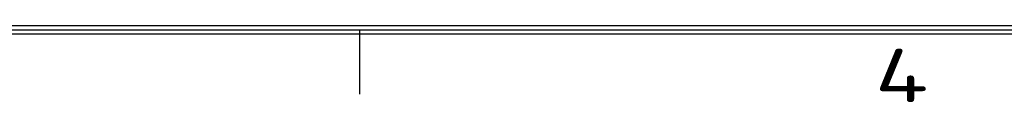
# Model space of a CAD drawing. Extents: x 0 to 555, y 0 to 389.
# Tile 3 of 21: x 203 to 270, y 1 to 6. Entities that reach past the tile are written whole.
import ezdxf
from ezdxf.enums import TextEntityAlignment as Align

# ---------------------------------------------------------------- set-up
doc = ezdxf.new("R2010")
doc.units = 0
doc.header["$LTSCALE"] = 23.1
doc.header["$MEASUREMENT"] = 0
doc.layers.get('0').update_dxf_attribs({"linetype": 'CONTINUOUS'})
doc.styles.get("Standard").update_dxf_attribs({"font": 'isocp3.shx', "bigfont": 'gbcbig.shx'})

# ---------------------------------------------------------------- blocks, each defined once
blk = doc.blocks.new('A3')
for p, q in [((649.221, 4.695), (231.573, 4.695)), ((649.673, 4.243), (231.121, 4.243)), ((649.447, 4.469), (231.347, 4.469)), ((400.847, 4.469), (400.847, 1.079))]:
    blk.add_line(p, q)
at = {"width": 1.538462}
blk.add_text('4', height=2.825, dxfattribs=at).set_placement((428.069, 0.657), (430.894, 0.657), align=Align.FIT)
for tag, p in [('XXXE', (541.66, 30.61)), ('XXXC', (574.683, 30.61)), ('XXXA', (625.441, 30.61)), ('XXXG', (499.172, 23.61)), ('XXXF', (541.66, 23.61)), ('XXXD', (574.683, 23.61)), ('XXXB', (625.441, 23.61)), ('XXXK', (515.423, 22.587)), ('XXXM', (502.545, 6.731))]:
    blk.add_attdef(tag, text='', height=2.5).set_placement(p, align=Align.CENTER)
blk.add_attdef('XXXJ', text='', height=2.5).set_placement((504.73, 17.63), align=Align.MIDDLE_RIGHT)

msp = doc.modelspace()

# ---------------------------------------------------------------- block references
at = {"xscale": 1.3, "yscale": 1.3, "zscale": 1.3}
msp.add_blockref('A3', (-294.942, 0), dxfattribs=at)

doc.saveas('drawing.dxf')
